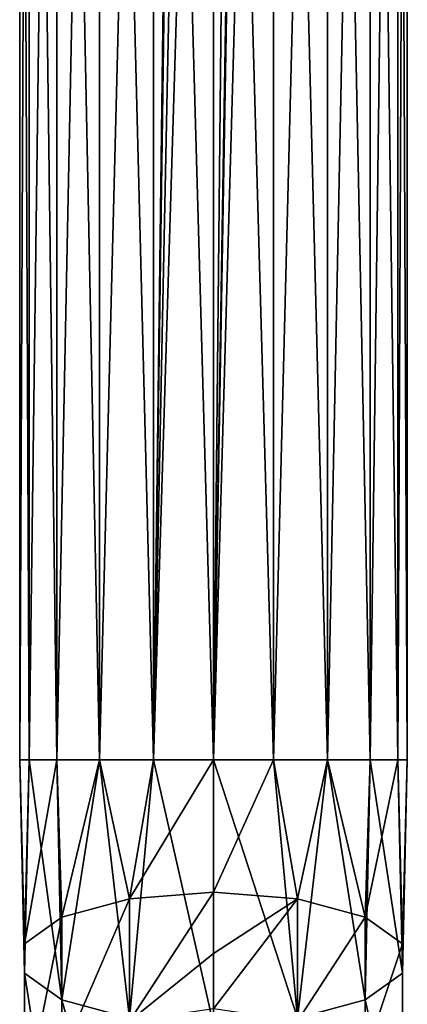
# Model space of a CAD drawing. Header units: metres. Extents: x -34 to 134, y -181 to 3.
# Tile 6 of 11: x -12 to 12, y -150 to -89. Entities that reach past the tile are written whole.
import ezdxf

# ---------------------------------------------------------------- set-up
doc = ezdxf.new("R2010")
doc.units = ezdxf.units.M
doc.layers.add('solid_BEVO_A175_SW0001', color=7, linetype='CONTINUOUS')

msp = doc.modelspace()

# ---------------------------------------------------------------- linework, layer by layer
at = {"layer": 'solid_BEVO_A175_SW0001'}
for points in [[(-11.412678, -134.82309, 3.708204), (-11.412675, -3.5, 3.70821), (-12, -3.5)], [(-12, -134.82309), (-12, -3.5), (-11.412675, -3.5, -3.70821)], [(-12, -134.82309), (-11.412678, -134.82309, 3.708204), (-12, -3.5)], [(-11.412678, -134.82309, -3.708204), (-12, -134.82309), (-11.412675, -3.5, -3.70821)], [(-11.412678, -134.82309, 3.708204), (-9.708204, -134.82309, 7.053423), (-11.412675, -3.5, 3.70821)], [(-11.412678, -134.82309, -3.708204), (-11.412675, -3.5, -3.70821), (-9.708212, -3.5, -7.053412)], [(-9.708204, -134.82309, -7.053423), (-11.412678, -134.82309, -3.708204), (-9.708212, -3.5, -7.053412)], [(-9.708204, -134.82309, 7.053423), (-9.708212, -3.5, 7.053412), (-11.412675, -3.5, 3.70821)], [(-7.053423, -134.82309, 9.708204), (-7.053412, -3.5, 9.708212), (-9.708212, -3.5, 7.053412)], [(-9.708204, -134.82309, 7.053423), (-7.053423, -134.82309, 9.708204), (-9.708212, -3.5, 7.053412)], [(-9.708204, -134.82309, -7.053423), (-9.708212, -3.5, -7.053412), (-7.053412, -3.5, -9.708212)], [(-7.053423, -134.82309, -9.708204), (-9.708204, -134.82309, -7.053423), (-7.053412, -3.5, -9.708212)], [(-7.053423, -134.82309, 9.708204), (-3.708204, -134.82309, 11.412678), (-7.053412, -3.5, 9.708212)], [(-7.053423, -134.82309, -9.708204), (-7.053412, -3.5, -9.708212), (-3.70821, -3.5, -11.412675)], [(-3.708204, -134.82309, -11.412678), (-7.053423, -134.82309, -9.708204), (-3.70821, -3.5, -11.412675)], [(-3.708204, -134.82309, 11.412678), (-3.70821, -3.5, 11.412675), (-7.053412, -3.5, 9.708212)], [(0, -134.82309, 12), (0, -3.5, 12), (-3.70821, -3.5, 11.412675)], [(-3.708204, -134.82309, 11.412678), (0, -134.82309, 12), (-3.70821, -3.5, 11.412675)], [(-3.708204, -134.82309, -11.412678), (-3.70821, -3.5, -11.412675), (-2.140516, -11.7, -11.807548)], [(0, -134.82309, -12), (2.140516, -11.7, -11.807548), (3.70821, -3.5, -11.412675)], [(3.708204, -134.82309, -11.412678), (0, -134.82309, -12), (3.70821, -3.5, -11.412675)], [(3.708204, -134.82309, 11.412678), (3.70821, -3.5, 11.412675), (0, -3.5, 12)], [(0, -134.82309, 12), (3.708204, -134.82309, 11.412678), (0, -3.5, 12)], [(3.708204, -134.82309, -11.412678), (3.70821, -3.5, -11.412675), (7.053412, -3.5, -9.708212)], [(7.053423, -134.82309, -9.708204), (3.708204, -134.82309, -11.412678), (7.053412, -3.5, -9.708212)], [(3.708204, -134.82309, 11.412678), (7.053423, -134.82309, 9.708204), (3.70821, -3.5, 11.412675)], [(7.053423, -134.82309, 9.708204), (7.053412, -3.5, 9.708212), (3.70821, -3.5, 11.412675)], [(7.053423, -134.82309, -9.708204), (7.053412, -3.5, -9.708212), (9.708212, -3.5, -7.053412)], [(9.708204, -134.82309, 7.053423), (9.708212, -3.5, 7.053412), (7.053412, -3.5, 9.708212)], [(7.053423, -134.82309, 9.708204), (9.708204, -134.82309, 7.053423), (7.053412, -3.5, 9.708212)], [(9.708204, -134.82309, -7.053423), (7.053423, -134.82309, -9.708204), (9.708212, -3.5, -7.053412)], [(9.708204, -134.82309, -7.053423), (9.708212, -3.5, -7.053412), (11.412675, -3.5, -3.70821)], [(11.412678, -134.82309, -3.708204), (9.708204, -134.82309, -7.053423), (11.412675, -3.5, -3.70821)], [(9.708204, -134.82309, 7.053423), (11.412678, -134.82309, 3.708204), (9.708212, -3.5, 7.053412)], [(11.412678, -134.82309, 3.708204), (11.412675, -3.5, 3.70821), (9.708212, -3.5, 7.053412)], [(11.412678, -134.82309, -3.708204), (11.412675, -3.5, -3.70821), (12, -3.5)], [(12, -134.82309), (12, -3.5), (11.412675, -3.5, 3.70821)], [(11.412678, -134.82309, 3.708204), (12, -134.82309), (11.412675, -3.5, 3.70821)], [(12, -134.82309), (11.412678, -134.82309, -3.708204), (12, -3.5)], [(-3.708204, -134.82309, -11.412678), (-2.140516, -11.7, -11.807548), (-2.107761, -12.009158, -11.813439)], [(-3.708204, -134.82309, -11.412678), (-2.107761, -12.009158, -11.813439), (-2.007201, -12.317369, -11.83094)], [(0, -134.82309, -12), (2.107761, -12.009156, -11.813439), (2.140516, -11.7, -11.807548)], [(0, -134.82309, -12), (2.007201, -12.317369, -11.83094), (2.107761, -12.009156, -11.813439)], [(-1.244902, -13.391217, -11.935251), (-3.708204, -134.82309, -11.412678), (-2.007201, -12.317369, -11.83094)], [(0, -134.82309, -12), (1.244901, -13.391217, -11.935251), (2.007201, -12.317369, -11.83094)], [(-1.244902, -13.391217, -11.935251), (0, -13.8, -12), (-3.708204, -134.82309, -11.412678)], [(0, -134.82309, -12), (0, -13.8, -12), (1.244901, -13.391217, -11.935251)], [(-3.708204, -134.82309, -11.412678), (0, -13.8, -12), (0, -134.82309, -12)], [(-11.699135, -148.049088, 0.33815), (-11.412678, -134.82309, 3.708204), (-12, -134.82309)], [(-11.699135, -146.222534, -4.680281), (-12, -134.82309), (-11.412678, -134.82309, -3.708204)], [(-11.699135, -146.222534, -4.680281), (-11.699135, -148.049088, 0.33815), (-12, -134.82309)], [(-11.699135, -148.049088, 0.33815), (-9.381978, -149.694763, 4.8596), (-11.412678, -134.82309, 3.708204)], [(-11.699135, -146.222534, -4.680281), (-11.412678, -134.82309, -3.708204), (-9.708204, -134.82309, -7.053423)], [(-9.381978, -144.576859, -9.201731), (-11.699135, -146.222534, -4.680281), (-9.708204, -134.82309, -7.053423)], [(-9.381978, -149.694763, 4.8596), (-9.708204, -134.82309, 7.053423), (-11.412678, -134.82309, 3.708204)], [(-9.381978, -149.694763, 4.8596), (-7.053423, -134.82309, 9.708204), (-9.708204, -134.82309, 7.053423)], [(-9.381978, -144.576859, -9.201731), (-9.708204, -134.82309, -7.053423), (-7.053423, -134.82309, -9.708204)], [(-9.381978, -149.694763, 4.8596), (-5.206605, -150.833603, 7.98854), (-7.053423, -134.82309, 9.708204)], [(-5.206605, -143.438019, -12.330671), (-9.381978, -144.576859, -9.201731), (-7.053423, -134.82309, -9.708204)], [(-5.206605, -150.833603, 7.98854), (-3.708204, -134.82309, 11.412678), (-7.053423, -134.82309, 9.708204)], [(-5.206605, -143.438019, -12.330671), (-7.053423, -134.82309, -9.708204), (-3.708204, -134.82309, -11.412678)], [(-5.206605, -143.438019, -12.330671), (-3.708204, -134.82309, -11.412678), (0, -134.82309, -12)], [(-5.206605, -143.438019, -12.330671), (0, -134.82309, -12), (0, -143.03157, -13.447377)], [(-5.206605, -150.833603, 7.98854), (0, -151.240051, 9.105246), (-3.708204, -134.82309, 11.412678)], [(0, -151.240051, 9.105246), (0, -134.82309, 12), (-3.708204, -134.82309, 11.412678)], [(0, -143.03157, -13.447377), (0, -134.82309, -12), (3.708204, -134.82309, -11.412678)], [(5.206605, -143.438019, -12.330671), (0, -143.03157, -13.447377), (3.708204, -134.82309, -11.412678)], [(5.206605, -150.833603, 7.98854), (3.708204, -134.82309, 11.412678), (0, -134.82309, 12)], [(0, -151.240051, 9.105246), (5.206605, -150.833603, 7.98854), (0, -134.82309, 12)], [(5.206605, -143.438019, -12.330671), (3.708204, -134.82309, -11.412678), (7.053423, -134.82309, -9.708204)], [(5.206605, -150.833603, 7.98854), (7.053423, -134.82309, 9.708204), (3.708204, -134.82309, 11.412678)], [(9.381978, -144.576859, -9.201731), (5.206605, -143.438019, -12.330671), (7.053423, -134.82309, -9.708204)], [(5.206605, -150.833603, 7.98854), (9.381978, -149.694763, 4.8596), (7.053423, -134.82309, 9.708204)], [(9.381978, -144.576859, -9.201731), (7.053423, -134.82309, -9.708204), (9.708204, -134.82309, -7.053423)], [(9.381978, -149.694763, 4.8596), (9.708204, -134.82309, 7.053423), (7.053423, -134.82309, 9.708204)], [(9.381978, -144.576859, -9.201731), (9.708204, -134.82309, -7.053423), (11.412678, -134.82309, -3.708204)], [(11.699135, -146.222534, -4.680281), (9.381978, -144.576859, -9.201731), (11.412678, -134.82309, -3.708204)], [(9.381978, -149.694763, 4.8596), (11.699135, -148.049088, 0.33815), (9.708204, -134.82309, 7.053423)], [(11.699135, -148.049088, 0.33815), (11.412678, -134.82309, 3.708204), (9.708204, -134.82309, 7.053423)], [(11.699135, -146.222534, -4.680281), (11.412678, -134.82309, -3.708204), (12, -134.82309)], [(11.699135, -148.049088, 0.33815), (12, -134.82309), (11.412678, -134.82309, 3.708204)], [(11.699135, -148.049088, 0.33815), (11.699135, -146.222534, -4.680281), (12, -134.82309)], [(-5.206605, -151.020599, -16.710239), (0, -143.03157, -13.447377), (0, -146.82309, -15.21539)], [(-5.206605, -151.020599, -16.710239), (-5.206605, -143.438019, -12.330671), (0, -143.03157, -13.447377)], [(0, -146.82309, -15.21539), (0, -143.03157, -13.447377), (5.206605, -143.438019, -12.330671)], [(-9.381978, -153.161804, -14.160251), (-9.381978, -144.576859, -9.201731), (-5.206605, -143.438019, -12.330671)], [(-5.206605, -151.020599, -16.710239), (-9.381978, -153.161804, -14.160251), (-5.206605, -143.438019, -12.330671)], [(0, -150.256409, -17.620319), (0, -146.82309, -15.21539), (5.206605, -143.438019, -12.330671)], [(5.206605, -151.020599, -16.710239), (0, -150.256409, -17.620319), (5.206605, -143.438019, -12.330671)], [(5.206605, -151.020599, -16.710239), (5.206605, -143.438019, -12.330671), (9.381978, -144.576859, -9.201731)], [(-11.699135, -156.255951, -10.475411), (-11.699135, -146.222534, -4.680281), (-9.381978, -144.576859, -9.201731)], [(-9.381978, -153.161804, -14.160251), (-11.699135, -156.255951, -10.475411), (-9.381978, -144.576859, -9.201731)], [(9.381978, -153.161804, -14.160251), (5.206605, -151.020599, -16.710239), (9.381978, -144.576859, -9.201731)], [(9.381978, -153.161804, -14.160251), (9.381978, -144.576859, -9.201731), (11.699135, -146.222534, -4.680281)], [(-11.699135, -159.690186, -6.385547), (-11.699135, -148.049088, 0.33815), (-11.699135, -146.222534, -4.680281)], [(-11.699135, -156.255951, -10.475411), (-11.699135, -159.690186, -6.385547), (-11.699135, -146.222534, -4.680281)], [(11.699135, -156.255951, -10.475411), (9.381978, -153.161804, -14.160251), (11.699135, -146.222534, -4.680281)], [(11.699135, -156.255951, -10.475411), (11.699135, -146.222534, -4.680281), (11.699135, -148.049088, 0.33815)], [(-5.206605, -151.020599, -16.710239), (0, -146.82309, -15.21539), (0, -150.256409, -17.620319)], [(-9.381978, -162.784317, -2.700708), (-9.381978, -149.694763, 4.8596), (-11.699135, -148.049088, 0.33815)], [(-11.699135, -159.690186, -6.385547), (-9.381978, -162.784317, -2.700708), (-11.699135, -148.049088, 0.33815)], [(11.699135, -159.690186, -6.385547), (11.699135, -148.049088, 0.33815), (9.381978, -149.694763, 4.8596)], [(11.699135, -159.690186, -6.385547), (11.699135, -156.255951, -10.475411), (11.699135, -148.049088, 0.33815)], [(-5.206605, -164.925537, -0.150719), (-5.206605, -150.833603, 7.98854), (-9.381978, -149.694763, 4.8596)], [(-9.381978, -162.784317, -2.700708), (-5.206605, -164.925537, -0.150719), (-9.381978, -149.694763, 4.8596)], [(9.381978, -162.784317, -2.700708), (9.381978, -149.694763, 4.8596), (5.206605, -150.833603, 7.98854)], [(9.381978, -162.784317, -2.700708), (11.699135, -159.690186, -6.385547), (9.381978, -149.694763, 4.8596)]]:
    msp.add_3dface(points, dxfattribs=at)

doc.saveas('drawing.dxf')
